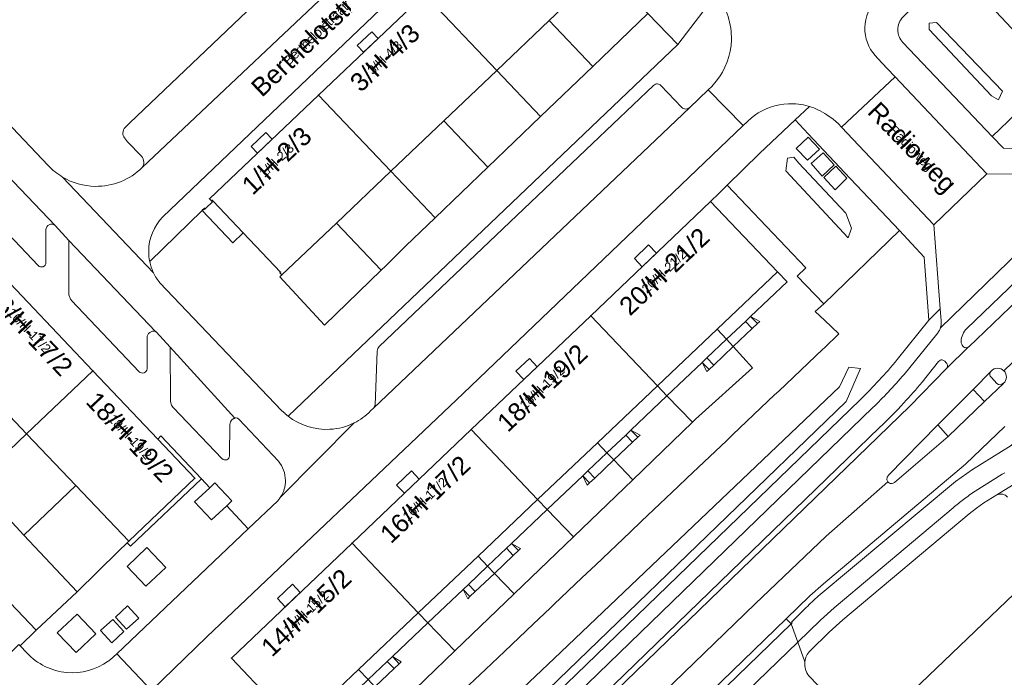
# Model space of a CAD drawing. Header units: metres. Extents: x 124322 to 125871, y 483990 to 485142.
# Tile 32 of 61: x 124709 to 124817, y 484756 to 484827. Entities that reach past the tile are written whole.
import ezdxf
from ezdxf.enums import TextEntityAlignment as Align

# ---------------------------------------------------------------- set-up
doc = ezdxf.new("R2010")
doc.units = ezdxf.units.M
for name, color, linetype, lineweight in [('B-RO-OG-BEBOUWING-GV', 7, 'Continuous', 35), ('B-RO-OG-BEBOUWING-T18', 7, 'Continuous', 18), ('B-RO-OG-BEBOUWING-T18 @ 0.5', 7, 'Continuous', 18), ('B-RO-OG-BEBOUWING-T18 @ 1', 7, 'Continuous', 18), ('B-RO-OG-BEBOUWING_BORDES-GV', 7, 'Continuous', 18), ('B-RO-OG-BEBOUWING_LUIFEL-GV', 7, 'Continuous', 18), ('B-RO-OG-BEBOUWING_TRAP-GV', 7, 'Continuous', 18), ('B-RO-OG-TERREIN_CULTUURSCHEIDING-GV', 7, 'Continuous', 0), ('B-RO-OG-TERREIN_ERF-GV', 7, 'Continuous', 0), ('B-RO-OG-TOPOGRAFIE-T18', 7, 'Continuous', 18), ('B-RO-OG-TOPOGRAFIE-T18 @ 0.5', 7, 'Continuous', 18), ('B-RO-OG-TOPOGRAFIE-T18 @ 1', 7, 'Continuous', 18), ('B-RO-VH-VERHARDING_GESLOTEN-GV', 252, 'Continuous', 18), ('B-RO-VH-VERHARDING_OPEN-GV', 7, 'Continuous', 9)]:
    doc.layers.add(name, color=color, linetype=linetype, lineweight=lineweight)
doc.styles.add('IBstijl', font='arial.ttf', dxfattribs={"height": 2})

# ---------------------------------------------------------------- blocks, each defined once
blk = doc.blocks.new('*U142')
at = {"layer": 'B-RO-OG-TOPOGRAFIE-T18 @ 0.5', "style": 'IBstijl'}
blk.add_text('Berthelotstraat', height=1, rotation=43.5, dxfattribs=at).set_placement((124741.793, 484825.866), align=Align.MIDDLE)
at = {"layer": 'B-RO-OG-TOPOGRAFIE-T18 @ 1', "style": 'IBstijl'}
blk.add_text('Berthelotstraat', height=2, rotation=43.5, dxfattribs=at).set_placement((124741.793, 484825.866), align=Align.MIDDLE)
blk = doc.blocks.new('*U172')
at = {"layer": 'B-RO-OG-TOPOGRAFIE-T18 @ 0.5', "style": 'IBstijl'}
blk.add_text('Radioweg', height=1, rotation=-46, dxfattribs=at).set_placement((124806.872, 484813.293), align=Align.MIDDLE)
at = {"layer": 'B-RO-OG-TOPOGRAFIE-T18 @ 1', "style": 'IBstijl'}
blk.add_text('Radioweg', height=2, rotation=-46, dxfattribs=at).set_placement((124806.872, 484813.293), align=Align.MIDDLE)
blk = doc.blocks.new('*U278')
at = {"layer": 'B-RO-OG-BEBOUWING-T18 @ 0.5', "style": 'IBstijl'}
blk.add_text('14/H-15/2', height=1, rotation=43.6, dxfattribs=at).set_placement((124740.74, 484762.638), align=Align.MIDDLE)
at = {"layer": 'B-RO-OG-BEBOUWING-T18 @ 1', "style": 'IBstijl'}
blk.add_text('14/H-15/2', height=2, rotation=43.6, dxfattribs=at).set_placement((124740.74, 484762.638), align=Align.MIDDLE)
blk = doc.blocks.new('*U279')
at = {"layer": 'B-RO-OG-BEBOUWING-T18 @ 0.5', "style": 'IBstijl'}
blk.add_text('18/H-19/2', height=1, rotation=-46.5, dxfattribs=at).set_placement((124721.526, 484781.835), align=Align.MIDDLE)
at = {"layer": 'B-RO-OG-BEBOUWING-T18 @ 1', "style": 'IBstijl'}
blk.add_text('18/H-19/2', height=2, rotation=-46.5, dxfattribs=at).set_placement((124721.526, 484781.835), align=Align.MIDDLE)
blk = doc.blocks.new('*U282')
at = {"layer": 'B-RO-OG-BEBOUWING-T18 @ 0.5', "style": 'IBstijl'}
blk.add_text('20/H-21/2', height=1, rotation=43.6, dxfattribs=at).set_placement((124779.899, 484799.929), align=Align.MIDDLE)
at = {"layer": 'B-RO-OG-BEBOUWING-T18 @ 1', "style": 'IBstijl'}
blk.add_text('20/H-21/2', height=2, rotation=43.6, dxfattribs=at).set_placement((124779.899, 484799.929), align=Align.MIDDLE)
blk = doc.blocks.new('*U284')
at = {"layer": 'B-RO-OG-BEBOUWING-T18 @ 0.5', "style": 'IBstijl'}
blk.add_text('16/H-17/2', height=1, rotation=-46.4, dxfattribs=at).set_placement((124710.483, 484793.441), align=Align.MIDDLE)
at = {"layer": 'B-RO-OG-BEBOUWING-T18 @ 1', "style": 'IBstijl'}
blk.add_text('16/H-17/2', height=2, rotation=-46.4, dxfattribs=at).set_placement((124710.483, 484793.441), align=Align.MIDDLE)
blk = doc.blocks.new('*U288')
at = {"layer": 'B-RO-OG-BEBOUWING-T18 @ 0.5', "style": 'IBstijl'}
blk.add_text('1/H-2/3', height=1, rotation=43.5, dxfattribs=at).set_placement((124737.509, 484812.049), align=Align.MIDDLE)
at = {"layer": 'B-RO-OG-BEBOUWING-T18 @ 1', "style": 'IBstijl'}
blk.add_text('1/H-2/3', height=2, rotation=43.5, dxfattribs=at).set_placement((124737.509, 484812.049), align=Align.MIDDLE)
blk = doc.blocks.new('*U289')
at = {"layer": 'B-RO-OG-BEBOUWING-T18 @ 0.5', "style": 'IBstijl'}
blk.add_text('3/H-4/3', height=1, rotation=43.5, dxfattribs=at).set_placement((124749.339, 484823.294), align=Align.MIDDLE)
at = {"layer": 'B-RO-OG-BEBOUWING-T18 @ 1', "style": 'IBstijl'}
blk.add_text('3/H-4/3', height=2, rotation=43.5, dxfattribs=at).set_placement((124749.339, 484823.294), align=Align.MIDDLE)
blk = doc.blocks.new('*U294')
at = {"layer": 'B-RO-OG-BEBOUWING-T18 @ 0.5', "style": 'IBstijl'}
blk.add_text('16/H-17/2', height=1, rotation=43.6, dxfattribs=at).set_placement((124753.747, 484775.025), align=Align.MIDDLE)
at = {"layer": 'B-RO-OG-BEBOUWING-T18 @ 1', "style": 'IBstijl'}
blk.add_text('16/H-17/2', height=2, rotation=43.6, dxfattribs=at).set_placement((124753.747, 484775.025), align=Align.MIDDLE)
blk = doc.blocks.new('*U300')
at = {"layer": 'B-RO-OG-BEBOUWING-T18 @ 0.5', "style": 'IBstijl'}
blk.add_text('18/H-19/2', height=1, rotation=43.6, dxfattribs=at).set_placement((124766.547, 484787.213), align=Align.MIDDLE)
at = {"layer": 'B-RO-OG-BEBOUWING-T18 @ 1', "style": 'IBstijl'}
blk.add_text('18/H-19/2', height=2, rotation=43.6, dxfattribs=at).set_placement((124766.547, 484787.213), align=Align.MIDDLE)

msp = doc.modelspace()

# ---------------------------------------------------------------- linework, layer by layer
at = {"layer": 'B-RO-OG-BEBOUWING-GV'}
for points in [[(124773.36, 484833.049), (124773.132, 484833.29), (124773.065, 484833.226), (124768.993, 484837.505), (124765.663, 484841.005), (124765.607, 484841.064), (124765.678, 484841.131), (124765.588, 484841.225), (124765.449, 484841.37), (124753.695, 484830.195), (124761.611, 484821.873), (124767.333, 484827.317)], [(124761.611, 484821.873), (124753.695, 484830.195), (124742.098, 484819.171), (124750.018, 484810.845), (124755.815, 484816.36)], [(124750.018, 484810.845), (124742.098, 484819.171), (124730.186, 484807.847), (124730.414, 484807.608), (124730.493, 484807.683), (124730.601, 484807.569), (124733.881, 484804.121), (124737.961, 484799.831), (124737.882, 484799.756), (124738.11, 484799.517), (124744.072, 484805.189)], [(124730.601, 484807.569), (124729.714, 484806.729), (124729.659, 484806.787), (124729.405, 484806.546), (124732.735, 484803.033), (124733.881, 484804.121)], [(124792.307, 484799.857), (124784.989, 484807.539), (124771.888, 484795.063), (124779.171, 484787.389), (124785.7, 484793.586)], [(124706.417, 484800.616), (124699.176, 484793.726), (124704.682, 484787.94), (124710.194, 484782.147), (124717.434, 484789.037)], [(124779.171, 484787.389), (124771.888, 484795.063), (124758.81, 484782.609), (124766.073, 484774.957), (124772.608, 484781.16)], [(124724.551, 484781.555), (124717.434, 484789.037), (124710.194, 484782.147), (124715.584, 484776.483), (124721.37, 484770.4), (124728.6, 484777.299)], [(124766.073, 484774.957), (124758.81, 484782.609), (124745.782, 484770.202), (124753.025, 484762.571), (124759.553, 484768.768)], [(124753.025, 484762.571), (124745.782, 484770.202), (124732.58, 484757.63), (124737.015, 484752.974), (124736.785, 484752.755), (124736.544, 484752.526), (124737.916, 484751.085), (124737.771, 484750.947), (124739.199, 484749.448), (124739.815, 484750.032), (124746.497, 484756.376)]]:
    msp.add_lwpolyline(points, close=True, dxfattribs=at)
at = {"layer": 'B-RO-OG-BEBOUWING_BORDES-GV'}
for points in [[(124792.307, 484799.857), (124785.7, 484793.586), (124786.74, 484792.491), (124788.79, 484794.437), (124789.356, 484794.974), (124793.348, 484798.763)], [(124789.534, 484793.653), (124788.79, 484794.437), (124786.74, 484792.491), (124787.463, 484791.688)], [(124784.076, 484789.962), (124784.584, 484790.444), (124786.74, 484792.491), (124785.7, 484793.586), (124779.171, 484787.389), (124780.211, 484786.294)], [(124787.463, 484791.688), (124786.74, 484792.491), (124784.584, 484790.444), (124785.328, 484789.661)], [(124780.211, 484786.294), (124779.171, 484787.389), (124772.608, 484781.16), (124773.648, 484780.065), (124775.705, 484782.017), (124776.271, 484782.555)], [(124776.448, 484781.234), (124775.705, 484782.017), (124773.648, 484780.065), (124774.397, 484779.287)], [(124771.007, 484777.557), (124771.571, 484778.093), (124773.648, 484780.065), (124772.608, 484781.16), (124766.073, 484774.957), (124767.121, 484773.869)], [(124774.397, 484779.287), (124773.648, 484780.065), (124771.571, 484778.093), (124772.314, 484777.31)], [(124767.121, 484773.869), (124766.073, 484774.957), (124759.553, 484768.768), (124760.592, 484767.673), (124762.657, 484769.633), (124763.224, 484770.17)], [(124763.401, 484768.849), (124762.657, 484769.633), (124760.592, 484767.673), (124761.342, 484766.895)], [(124757.93, 484765.145), (124758.494, 484765.681), (124760.592, 484767.673), (124759.553, 484768.768), (124753.025, 484762.571), (124754.064, 484761.476)], [(124761.342, 484766.895), (124760.592, 484767.673), (124758.494, 484765.681), (124759.237, 484764.898)], [(124754.064, 484761.476), (124753.025, 484762.571), (124746.497, 484756.376), (124747.536, 484755.281), (124749.623, 484757.262), (124750.19, 484757.799)], [(124750.367, 484756.478), (124749.623, 484757.262), (124747.536, 484755.281), (124748.286, 484754.503)], [(124744.931, 484752.808), (124745.489, 484753.338), (124747.536, 484755.281), (124746.497, 484756.376), (124739.815, 484750.032), (124740.855, 484748.939)]]:
    msp.add_lwpolyline(points, close=True, dxfattribs=at)
at = {"layer": 'B-RO-OG-BEBOUWING_LUIFEL-GV'}
for points in [[(124748.629, 484825.38), (124747.941, 484826.105), (124746.347, 484824.59), (124747.036, 484823.865)], [(124737.044, 484814.366), (124736.355, 484815.091), (124734.755, 484813.57), (124735.444, 484812.845)], [(124779.058, 484801.891), (124778.196, 484802.796), (124776.648, 484801.322), (124777.51, 484800.416)], [(124766.035, 484789.489), (124765.173, 484790.394), (124763.69, 484788.982), (124764.552, 484788.077)], [(124753.128, 484777.198), (124752.266, 484778.103), (124750.638, 484776.553), (124751.5, 484775.647)], [(124740.112, 484764.803), (124739.25, 484765.708), (124737.62, 484764.156), (124738.482, 484763.251)]]:
    msp.add_lwpolyline(points, close=True, dxfattribs=at)
at = {"layer": 'B-RO-OG-BEBOUWING_TRAP-GV'}
for points in [[(124789.356, 484794.974), (124788.79, 484794.437), (124789.534, 484793.653), (124790.099, 484794.19)], [(124784.584, 484790.444), (124784.076, 484789.962), (124784.82, 484789.179), (124785.328, 484789.661)], [(124776.271, 484782.555), (124775.705, 484782.017), (124776.448, 484781.234), (124777.015, 484781.771)], [(124771.571, 484778.093), (124771.007, 484777.557), (124771.75, 484776.774), (124772.314, 484777.31)], [(124763.224, 484770.17), (124762.657, 484769.633), (124763.401, 484768.849), (124763.967, 484769.387)], [(124758.494, 484765.681), (124757.93, 484765.145), (124758.673, 484764.362), (124759.237, 484764.898)], [(124750.19, 484757.799), (124749.623, 484757.262), (124750.367, 484756.478), (124750.933, 484757.016)]]:
    msp.add_lwpolyline(points, close=True, dxfattribs=at)
at = {"layer": 'B-RO-OG-TERREIN_CULTUURSCHEIDING-GV'}
for points in [[(124884.067, 484864.072), (124885.288, 484865.254), (124880.937, 484869.815), (124827.224, 484818.551), (124823.74, 484822.32), (124815.784, 484814.654), (124817.015, 484813.36), (124826.626, 484813.292)], [(124821.127, 484825.073), (124820.129, 484824.118), (124811.733, 484833.075), (124807.22, 484828.9), (124806.042, 484827.722)], [(124806.005, 484824.931), (124810.962, 484819.723), (124815.784, 484814.654), (124823.74, 484822.32), (124821.127, 484825.073)], [(124805.391, 484790.256), (124808.85, 484794.58), (124808.354, 484801.476), (124805.632, 484804.362), (124797.35, 484796.36), (124796.427, 484795.529), (124797.432, 484794.572), (124799.01, 484793.062), (124797.432, 484791.565), (124797.251, 484791.393), (124792.432, 484786.82), (124791.982, 484786.393), (124787.432, 484782.076), (124786.712, 484781.393), (124782.432, 484777.332), (124781.443, 484776.393), (124777.432, 484772.587), (124776.173, 484771.393), (124772.432, 484767.843), (124770.904, 484766.393), (124767.872, 484763.517), (124767.432, 484763.099), (124765.634, 484761.393), (124762.432, 484758.355), (124760.364, 484756.393), (124757.432, 484753.611)], [(124751.495, 484737.669), (124801.326, 484785.863)]]:
    msp.add_lwpolyline(points, dxfattribs=at)
for points in [[(124806.042, 484827.722, 0.1993468), (124805.456, 484826.307)], [(124805.456, 484826.307, 0.1926547), (124806.005, 484824.931)], [(124803.428, 484788.016, 0.0135812), (124805.391, 484790.256)], [(124801.326, 484785.863, 0.0138669), (124803.428, 484788.016)]]:
    msp.add_lwpolyline(points, format="xyb", dxfattribs=at)
for points in [[(124808.897, 484827.027), (124809.677, 484827.107), (124816.907, 484819.617), (124816.477, 484818.667), (124815.707, 484819.097), (124808.897, 484826.337)], [(124808.897, 484827.027), (124808.897, 484826.337), (124815.707, 484819.097), (124816.477, 484818.667), (124816.907, 484819.617), (124809.677, 484827.107)], [(124805.632, 484804.362), (124800.253, 484810.065), (124795.661, 484814.944), (124794.225, 484816.46), (124790.331, 484812.796), (124786.8, 484809.323), (124795.4, 484800.292), (124794.459, 484799.396), (124797.35, 484796.36)], [(124795.567, 484812.051), (124794.354, 484813.352), (124795.659, 484814.586), (124796.889, 484813.277)], [(124797.188, 484810.321), (124795.967, 484811.683), (124797.297, 484812.874), (124798.502, 484811.561)], [(124800.377, 484804.617), (124799.767, 484806.257), (124794.607, 484811.767), (124794.087, 484812.377), (124793.397, 484812.287), (124793.227, 484810.907), (124800.027, 484803.587)], [(124800.377, 484804.617), (124800.027, 484803.587), (124793.227, 484810.907), (124793.397, 484812.287), (124794.087, 484812.377), (124794.607, 484811.767), (124799.767, 484806.257)], [(124797.355, 484810.153), (124798.676, 484811.404), (124799.884, 484810.088), (124798.589, 484808.819)], [(124799.8, 484785.696), (124757.504, 484744.807), (124756.071, 484746.385), (124762.432, 484752.432), (124767.872, 484757.604), (124799.083, 484787.275), (124800.086, 484789.427), (124801.377, 484789.283)], [(124799.8, 484785.696), (124801.377, 484789.283), (124800.086, 484789.427), (124799.083, 484787.275), (124767.872, 484757.604), (124762.432, 484752.432), (124756.071, 484746.385), (124757.504, 484744.807)]]:
    msp.add_lwpolyline(points, close=True, dxfattribs=at)
at = {"layer": 'B-RO-OG-TERREIN_ERF-GV'}
for points in [[(124778.13, 484828.11), (124773.36, 484833.049), (124767.333, 484827.317), (124772.095, 484822.31)], [(124772.095, 484822.31), (124767.333, 484827.317), (124761.611, 484821.873), (124766.401, 484816.838)], [(124766.401, 484816.838), (124761.611, 484821.873), (124755.815, 484816.36), (124760.634, 484811.295)], [(124760.634, 484811.295), (124755.815, 484816.36), (124750.018, 484810.845), (124754.864, 484805.75)], [(124754.864, 484805.75), (124750.018, 484810.845), (124744.072, 484805.189), (124748.977, 484800.033), (124749.46, 484800.5), (124751.67, 484802.68)], [(124748.977, 484800.033), (124744.072, 484805.189), (124738.11, 484799.517), (124737.878, 484799.297), (124742.76, 484794.02)], [(124792.307, 484799.857), (124785.7, 484793.586), (124786.74, 484792.491), (124788.79, 484794.437), (124789.356, 484794.974), (124793.348, 484798.763)], [(124789.534, 484793.653), (124788.79, 484794.437), (124786.74, 484792.491), (124787.463, 484791.688)], [(124789.356, 484794.974), (124788.79, 484794.437), (124789.534, 484793.653), (124790.099, 484794.19)], [(124789.356, 484794.974), (124790.099, 484794.19), (124790.353, 484794.431)], [(124784.076, 484789.962), (124784.584, 484790.444), (124786.74, 484792.491), (124785.7, 484793.586), (124779.171, 484787.389), (124780.211, 484786.294)], [(124787.463, 484791.688), (124786.74, 484792.491), (124784.584, 484790.444), (124785.328, 484789.661)], [(124789.565, 484789.354), (124787.463, 484791.688), (124785.328, 484789.661), (124784.82, 484789.179), (124784.58, 484788.951), (124784.076, 484789.962), (124780.211, 484786.294), (124782.988, 484783.411), (124783.35, 484783.76)], [(124784.584, 484790.444), (124784.076, 484789.962), (124784.82, 484789.179), (124785.328, 484789.661)], [(124784.076, 484789.962), (124784.58, 484788.951), (124784.82, 484789.179)], [(124704.682, 484787.94), (124698.969, 484782.503), (124704.526, 484776.753), (124710.194, 484782.147)], [(124780.211, 484786.294), (124779.171, 484787.389), (124772.608, 484781.16), (124773.648, 484780.065), (124775.705, 484782.017), (124776.271, 484782.555)], [(124782.988, 484783.411), (124780.211, 484786.294), (124776.271, 484782.555), (124777.276, 484782.019), (124777.015, 484781.771), (124776.448, 484781.234), (124774.397, 484779.287), (124776.469, 484777.136)], [(124776.271, 484782.555), (124775.705, 484782.017), (124776.448, 484781.234), (124777.015, 484781.771)], [(124776.271, 484782.555), (124777.015, 484781.771), (124777.276, 484782.019)], [(124710.194, 484782.147), (124704.526, 484776.753), (124706.48, 484774.73), (124709.904, 484771.079), (124715.584, 484776.483)], [(124729.329, 484777.223), (124724.876, 484781.915), (124724.551, 484781.555), (124728.6, 484777.299), (124721.37, 484770.4), (124721.203, 484770.242), (124721.549, 484769.875)], [(124776.448, 484781.234), (124775.705, 484782.017), (124773.648, 484780.065), (124774.397, 484779.287)], [(124771.007, 484777.557), (124771.571, 484778.093), (124773.648, 484780.065), (124772.608, 484781.16), (124766.073, 484774.957), (124767.121, 484773.869)], [(124776.469, 484777.136), (124774.397, 484779.287), (124772.314, 484777.31), (124771.75, 484776.774), (124771.502, 484776.539), (124771.007, 484777.557), (124767.121, 484773.869), (124769.986, 484770.895)], [(124774.397, 484779.287), (124773.648, 484780.065), (124771.571, 484778.093), (124772.314, 484777.31)], [(124771.571, 484778.093), (124771.007, 484777.557), (124771.75, 484776.774), (124772.314, 484777.31)], [(124771.007, 484777.557), (124771.502, 484776.539), (124771.75, 484776.774)], [(124715.584, 484776.483), (124709.904, 484771.079), (124715.72, 484764.88), (124720.248, 484769.338), (124721.203, 484770.242), (124721.37, 484770.4)], [(124767.121, 484773.869), (124766.073, 484774.957), (124759.553, 484768.768), (124760.592, 484767.673), (124762.657, 484769.633), (124763.224, 484770.17)], [(124769.986, 484770.895), (124767.121, 484773.869), (124763.224, 484770.17), (124764.206, 484769.613), (124763.967, 484769.387), (124763.401, 484768.849), (124761.342, 484766.895), (124763.502, 484764.653)], [(124763.401, 484768.849), (124762.657, 484769.633), (124760.592, 484767.673), (124761.342, 484766.895)], [(124763.224, 484770.17), (124762.657, 484769.633), (124763.401, 484768.849), (124763.967, 484769.387)], [(124763.224, 484770.17), (124763.967, 484769.387), (124764.206, 484769.613)], [(124757.93, 484765.145), (124758.494, 484765.681), (124760.592, 484767.673), (124759.553, 484768.768), (124753.025, 484762.571), (124754.064, 484761.476)], [(124761.342, 484766.895), (124760.592, 484767.673), (124758.494, 484765.681), (124759.237, 484764.898)], [(124763.502, 484764.653), (124761.342, 484766.895), (124759.237, 484764.898), (124758.673, 484764.362), (124758.425, 484764.127), (124757.93, 484765.145), (124754.064, 484761.476), (124757.017, 484758.41)], [(124758.494, 484765.681), (124757.93, 484765.145), (124758.673, 484764.362), (124759.237, 484764.898)], [(124757.93, 484765.145), (124758.425, 484764.127), (124758.673, 484764.362)], [(124754.064, 484761.476), (124753.025, 484762.571), (124746.497, 484756.376), (124747.536, 484755.281), (124749.623, 484757.262), (124750.19, 484757.799)], [(124757.017, 484758.41), (124754.064, 484761.476), (124750.19, 484757.799), (124751.165, 484757.236), (124750.933, 484757.016), (124750.367, 484756.478), (124748.286, 484754.503), (124750.534, 484752.169)], [(124750.19, 484757.799), (124749.623, 484757.262), (124750.367, 484756.478), (124750.933, 484757.016)], [(124750.19, 484757.799), (124750.933, 484757.016), (124751.165, 484757.236)], [(124750.367, 484756.478), (124749.623, 484757.262), (124747.536, 484755.281), (124748.286, 484754.503)], [(124744.931, 484752.808), (124745.489, 484753.338), (124747.536, 484755.281), (124746.497, 484756.376), (124739.815, 484750.032), (124740.855, 484748.939)]]:
    msp.add_lwpolyline(points, close=True, dxfattribs=at)
at = {"layer": 'B-RO-VH-VERHARDING_GESLOTEN-GV'}
for points in [[(124795.567, 484812.051), (124796.889, 484813.277), (124795.659, 484814.586), (124794.354, 484813.352)], [(124797.188, 484810.321), (124798.502, 484811.561), (124797.297, 484812.874), (124795.967, 484811.683)], [(124799.884, 484810.088), (124798.676, 484811.404), (124797.355, 484810.153), (124798.589, 484808.819)], [(124721.235, 484763.338), (124719.907, 484762.123), (124721.122, 484760.795), (124722.45, 484762.01)], [(124720.828, 484760.525), (124719.613, 484761.853), (124718.285, 484760.638), (124719.5, 484759.31)], [(124794.519, 484759.362), (124793.799, 484761.36), (124783.215, 484751.122), (124785.717, 484750.843)]]:
    msp.add_lwpolyline(points, close=True, dxfattribs=at)
for points in [[(124812.99, 484793.67), (124820.246, 484800.622), (124818.791, 484802.143), (124810.108, 484793.725)], [(124817.061, 484789.029), (124824.487, 484796.19), (124821.353, 484799.466), (124814.05, 484792.445), (124813.244, 484791.681), (124813.219, 484791.66), (124813.194, 484791.641), (124813.167, 484791.624), (124813.139, 484791.608), (124810.8, 484789.308), (124810.774, 484789.274), (124810.745, 484789.242), (124806.763, 484785.154), (124738.846, 484719.398), (124741.494, 484716.825), (124746.917, 484722.073), (124768.74, 484743.154), (124789.841, 484763.546), (124797.617, 484770.967), (124804.367, 484776.905)], [(124819.477, 484785.173), (124820.288, 484785.939), (124827.601, 484792.936), (124824.487, 484796.19), (124817.061, 484789.029)], [(124809.73, 484793.047), (124806.136, 484788.643)], [(124810.8, 484789.308), (124813.139, 484791.608)], [(124808.102, 484787.786), (124809.92, 484790.071)], [(124810.594, 484790.075), (124810.756, 484789.926)], [(124804.409, 484777.575), (124809.845, 484783.126), (124813.689, 484786.979), (124815.662, 484789.008), (124815.664, 484789.008)], [(124815.664, 484789.008), (124815.662, 484789.008), (124813.689, 484786.979), (124814.932, 484785.689), (124817.018, 484787.666), (124817.017, 484787.67)], [(124816.293, 484787.657), (124815.691, 484788.298)], [(124817.017, 484787.67), (124817.018, 484787.666), (124814.932, 484785.689), (124810.98, 484781.863), (124805.105, 484776.842)], [(124802.732, 484785.013), (124736.897, 484721.291), (124738.392, 484719.839), (124803.466, 484782.823)], [(124793.255, 484761.923), (124795.822, 484764.423), (124797.336, 484765.749), (124812.876, 484778.829), (124817.177, 484782.965)], [(124818.56, 484781.549), (124817.834, 484780.864), (124813.623, 484778.232), (124811.753, 484776.933), (124796.758, 484764.389)], [(124813.897, 484775.874), (124816.853, 484777.724)], [(124804.367, 484776.905), (124797.617, 484770.967), (124789.841, 484763.546), (124768.74, 484743.154), (124746.917, 484722.073), (124741.494, 484716.825), (124744.065, 484714.327), (124749.905, 484719.979), (124782.679, 484751.689), (124793.255, 484761.923)], [(124795.442, 484763.154), (124793.84, 484761.574), (124793.92, 484761.495), (124793.799, 484761.36), (124794.519, 484759.362), (124797.017, 484761.779), (124798.492, 484763.12), (124811.522, 484774.072)]]:
    msp.add_lwpolyline(points, dxfattribs=at)
for points in [[(124809.952, 484793.368, -0.0497489), (124809.73, 484793.047)], [(124810.108, 484793.725, -0.0495308), (124809.952, 484793.368)], [(124812.551, 484793.018, -0.0942177), (124812.99, 484793.67)], [(124812.38, 484792.273, -0.0923724), (124812.551, 484793.018)], [(124812.442, 484791.942, -0.1030646), (124812.38, 484792.273)], [(124812.581, 484791.712, -0.079757), (124812.442, 484791.942)], [(124812.923, 484791.558, -0.2100656), (124812.581, 484791.712)], [(124813.139, 484791.608, -0.1203515), (124812.923, 484791.558)], [(124809.92, 484790.071, -0.2435814), (124810.317, 484790.218)], [(124810.317, 484790.218, -0.1764598), (124810.594, 484790.075)], [(124810.756, 484789.926, -0.2211129), (124810.884, 484789.527)], [(124810.884, 484789.527, -0.1202921), (124810.8, 484789.308)], [(124815.691, 484788.298, -0.4404933), (124815.664, 484789.008)], [(124815.664, 484789.008, -0.4359325), (124817.061, 484789.029)], [(124817.061, 484789.029, -0.4194391), (124817.017, 484787.67)], [(124806.136, 484788.643, -0.0114227), (124804.394, 484786.709)], [(124806.128, 484785.536, 0.0118176), (124808.102, 484787.786)], [(124817.017, 484787.67, -0.3928319), (124816.293, 484787.657)], [(124804.394, 484786.709, -0.0107196), (124802.732, 484785.013)], [(124803.466, 484782.823, 0.0154422), (124806.128, 484785.536)], [(124804.265, 484777.219, -0.1914942), (124804.409, 484777.575)], [(124804.367, 484776.905, -0.1647717), (124804.265, 484777.219)], [(124816.853, 484777.724, -0.0176166), (124817.142, 484777.885)], [(124804.742, 484776.713, -0.2197667), (124804.367, 484776.905)], [(124805.105, 484776.842, -0.1953912), (124804.742, 484776.713)], [(124811.522, 484774.072, -0.0125655), (124812.638, 484774.965)], [(124812.638, 484774.965, -0.0137764), (124813.897, 484775.874)], [(124796.758, 484764.389, 0.0117526), (124796.083, 484763.787)], [(124796.083, 484763.787, 0.0125486), (124795.442, 484763.154)]]:
    msp.add_lwpolyline(points, format="xyb", dxfattribs=at)
at = {"layer": 'B-RO-VH-VERHARDING_OPEN-GV'}
for points in [[(124759.753, 484846.434), (124753.45, 484846.53), (124753.16, 484846.31), (124721.48, 484816.16), (124720.968, 484815.65)], [(124760.361, 484846.721), (124760.216, 484846.584), (124722.831, 484811.251)], [(124722.831, 484811.251), (124760.216, 484846.584)], [(124766.48, 484845.12), (124765.54, 484844.47), (124763.947, 484842.95), (124765.588, 484841.225), (124765.678, 484841.131), (124765.607, 484841.064), (124765.663, 484841.005), (124766.577, 484841.874), (124766.522, 484841.932), (124766.761, 484842.16), (124770.146, 484838.603), (124768.993, 484837.505), (124773.065, 484833.226), (124773.132, 484833.29), (124773.36, 484833.049), (124778.13, 484828.11), (124781.39, 484824.72), (124785.572, 484830.16), (124784.896, 484830.938), (124784.87, 484830.966), (124783.02, 484832.937), (124772.57, 484843.84), (124771.32, 484844.97)], [(124709.396, 484759.057), (124709.474, 484758.976), (124711.247, 484760.695), (124678, 484795.6), (124651.18, 484823.98), (124654.32, 484828.715), (124659.699, 484833.624), (124660.495, 484834.382), (124657.489, 484837.539), (124657.983, 484838.009), (124657.432, 484838.589), (124660.568, 484841.593), (124660.913, 484841.231), (124664.514, 484844.657), (124673.35, 484835.371), (124684.136, 484824.035), (124686.782, 484826.518), (124682.751, 484830.765)], [(124725.079, 484805.861), (124763.947, 484842.95)], [(124753.695, 484830.195), (124765.449, 484841.37), (124765.588, 484841.225), (124763.947, 484842.95), (124725.079, 484805.861)], [(124697.977, 484826.971), (124692.97, 484832.327), (124689.932, 484829.475), (124691.647, 484827.693), (124691.688, 484827.667), (124691.726, 484827.638), (124693.016, 484826.213), (124702.623, 484816.18), (124704.131, 484814.501), (124713.307, 484804.916), (124714.815, 484803.265), (124724.268, 484793.323), (124724.315, 484793.304), (124724.361, 484793.283), (124725.907, 484791.618), (124732.959, 484783.864)], [(124723.656, 484800.977), (124729.405, 484806.546), (124729.659, 484806.787), (124729.714, 484806.729), (124730.601, 484807.569), (124730.493, 484807.683), (124730.414, 484807.608), (124730.186, 484807.847), (124742.098, 484819.171), (124753.695, 484830.195)], [(124785.692, 484830.022), (124785.572, 484830.16), (124781.39, 484824.72), (124738.782, 484784.083)], [(124689.52, 484823.634), (124686.782, 484826.518), (124684.136, 484824.035), (124684.368, 484823.791), (124695.385, 484812.211), (124706.417, 484800.616), (124717.434, 484789.037), (124724.551, 484781.555), (124724.876, 484781.915), (124729.329, 484777.223), (124730.235, 484776.256), (124730.788, 484776.773), (124732.645, 484774.82), (124732.077, 484774.289), (124734.43, 484771.776), (124737.646, 484774.833)], [(124712.564, 484811.47), (124698.793, 484825.933)], [(124826.626, 484813.292), (124817.015, 484813.36), (124815.784, 484814.654), (124810.962, 484819.723), (124806.005, 484824.931)], [(124797.705, 484817.023), (124798.388, 484816.543), (124798.976, 484816.03), (124799.302, 484815.686), (124805.167, 484821.181), (124804.307, 484822.088), (124803.268, 484823.191)], [(124803.268, 484823.191), (124804.307, 484822.088), (124805.167, 484821.181), (124808.858, 484817.286), (124815.202, 484810.557), (124823.979, 484810.51), (124827.04, 484813.396)], [(124778.742, 484820.234), (124772.08, 484813.88), (124748.76, 484791.693)], [(124748.76, 484791.693), (124772.08, 484813.88), (124778.742, 484820.234)], [(124781.833, 484817.835), (124779.561, 484820.239)], [(124779.561, 484820.239), (124781.833, 484817.835)], [(124782.662, 484817.793), (124784.731, 484819.76), (124785.107, 484820.118), (124785.578, 484820.682)], [(124785.578, 484820.682), (124785.107, 484820.118), (124784.731, 484819.76), (124788.542, 484815.839), (124789.446, 484816.703), (124789.768, 484816.948)], [(124788.542, 484815.839), (124784.731, 484819.76), (124782.662, 484817.793), (124748.138, 484784.95), (124747.808, 484784.651)], [(124758.81, 484782.609), (124771.888, 484795.063), (124784.989, 484807.539), (124785.873, 484808.412), (124786.8, 484809.323), (124790.331, 484812.796), (124794.225, 484816.46), (124795.795, 484817.936), (124795.666, 484817.973)], [(124795.666, 484817.973), (124795.795, 484817.936)], [(124789.768, 484816.948), (124789.446, 484816.703), (124788.542, 484815.839), (124764.824, 484793.169), (124757.93, 484786.55), (124729.9, 484759.94), (124723.835, 484754.099), (124722.998, 484753.293), (124722.967, 484753.261), (124722.939, 484753.229), (124722.902, 484753.179)], [(124748.529, 484791.183), (124748.292, 484785.268), (124748.138, 484784.95), (124782.662, 484817.793)], [(124795.795, 484817.936), (124794.225, 484816.46), (124795.661, 484814.944), (124800.253, 484810.065), (124805.632, 484804.362), (124808.354, 484801.476), (124808.85, 484794.58), (124810.1, 484795.81), (124809.385, 484805.009), (124799.302, 484815.686)], [(124799.302, 484815.686), (124798.976, 484816.03), (124798.388, 484816.543), (124797.705, 484817.023)], [(124737.646, 484774.833), (124734.43, 484771.776), (124720.048, 484758.105), (124723.835, 484754.099), (124729.9, 484759.94), (124757.93, 484786.55), (124764.824, 484793.169), (124788.542, 484815.839)], [(124713.307, 484804.916), (124704.131, 484814.501)], [(124720.88, 484814.49), (124721.21, 484814.08), (124722.76, 484812.5)], [(124827.442, 484810.53), (124827.03, 484810.493), (124823.979, 484810.51), (124815.202, 484810.557), (124809.385, 484805.009), (124810.1, 484795.81), (124810.2, 484794.524)], [(124810.108, 484793.725), (124818.791, 484802.143), (124827.442, 484810.53)], [(124724.072, 484799.746), (124714.133, 484810.21)], [(124714.133, 484810.21), (124724.072, 484799.746)], [(124711.453, 484800.547), (124704.276, 484808.083)], [(124704.276, 484808.083), (124711.453, 484800.547)], [(124827.554, 484807.623), (124820.246, 484800.622), (124812.99, 484793.67)], [(124813.139, 484791.608), (124813.167, 484791.624), (124813.194, 484791.641), (124813.219, 484791.66), (124813.244, 484791.681), (124814.05, 484792.445), (124821.353, 484799.466), (124828.656, 484806.486), (124829.501, 484807.229), (124829.532, 484807.26), (124829.56, 484807.294)], [(124712.302, 484804.447), (124712.307, 484800.861)], [(124712.307, 484800.861), (124712.302, 484804.447)], [(124714.815, 484803.265), (124713.307, 484804.916)], [(124714.814, 484797.422), (124714.815, 484803.265)], [(124714.815, 484803.265), (124714.814, 484797.422)], [(124724.268, 484793.323), (124714.815, 484803.265)], [(124738.782, 484784.083), (124738.447, 484784.339), (124738.452, 484784.36), (124738.079, 484784.702), (124724.77, 484798.65)], [(124722.508, 484788.937), (124715.113, 484796.734)], [(124715.113, 484796.734), (124722.508, 484788.937)], [(124810.2, 484794.524), (124810.1, 484795.81), (124808.85, 484794.58), (124805.391, 484790.256)], [(124725.942, 484785.709), (124725.907, 484791.618), (124724.361, 484793.283), (124724.315, 484793.304), (124724.268, 484793.323)], [(124723.373, 484792.659), (124723.371, 484789.256)], [(124723.371, 484789.256), (124723.373, 484792.659)], [(124806.136, 484788.643), (124809.73, 484793.047)], [(124725.907, 484791.618), (124725.942, 484785.709)], [(124732.959, 484783.864), (124725.907, 484791.618)], [(124747.808, 484784.651), (124748.138, 484784.95), (124748.292, 484785.268), (124748.529, 484791.183)], [(124809.92, 484790.071), (124808.102, 484787.786)], [(124810.756, 484789.926), (124810.594, 484790.075)], [(124803.466, 484782.823), (124738.392, 484719.839), (124738.846, 484719.398), (124806.763, 484785.154), (124810.745, 484789.242), (124810.774, 484789.274), (124810.8, 484789.308)], [(124815.691, 484788.298), (124816.293, 484787.657)], [(124801.326, 484785.863), (124751.495, 484737.669), (124746.382, 484743.104), (124743.88, 484745.763), (124740.855, 484748.939), (124739.815, 484750.032), (124739.199, 484749.448), (124737.771, 484750.947), (124737.916, 484751.085), (124736.544, 484752.526), (124736.785, 484752.755), (124732.989, 484749.719), (124740.191, 484742.17), (124740.969, 484741.35), (124741.64, 484740.65), (124743.903, 484738.259), (124747.836, 484734.105), (124735.748, 484722.407), (124736.897, 484721.291), (124802.732, 484785.013)], [(124731.557, 484779.437), (124726.258, 484784.99)], [(124726.258, 484784.99), (124731.557, 484779.437)], [(124732.822, 484783.801), (124732.763, 484783.774)], [(124732.763, 484783.774), (124732.822, 484783.801)], [(124737.724, 484779.169), (124733.384, 484783.764)], [(124733.384, 484783.764), (124737.724, 484779.169)], [(124727.041, 484750.875), (124723.618, 484747.657), (124720.649, 484744.821), (124724.071, 484741.228), (124732.989, 484749.719), (124736.785, 484752.755), (124737.015, 484752.974), (124732.58, 484757.63), (124745.782, 484770.202), (124758.81, 484782.609)], [(124732.415, 484783.157), (124732.372, 484779.769), (124732.38, 484779.747)], [(124732.38, 484779.747), (124732.372, 484779.769), (124732.415, 484783.157)], [(124737.923, 484775.187), (124746.008, 484783.344)], [(124746.008, 484783.344), (124737.923, 484775.187)], [(124817.177, 484782.965), (124812.876, 484778.829), (124797.336, 484765.749), (124795.822, 484764.423), (124793.255, 484761.923), (124793.799, 484761.36), (124793.92, 484761.495), (124793.84, 484761.574), (124795.442, 484763.154)], [(124810.98, 484781.863), (124809.845, 484783.126), (124804.409, 484777.575)], [(124796.758, 484764.389), (124811.753, 484776.933), (124813.623, 484778.232), (124817.834, 484780.864), (124818.56, 484781.549)], [(124805.105, 484776.842), (124810.98, 484781.863)], [(124816.274, 484775.466), (124820.661, 484778.17)], [(124820.661, 484778.17), (124816.274, 484775.466)], [(124734.43, 484771.776), (124732.077, 484774.289), (124730.425, 484772.746), (124728.568, 484774.699), (124730.235, 484776.256), (124729.329, 484777.223), (124721.549, 484769.875), (124721.203, 484770.242), (124720.248, 484769.338), (124715.72, 484764.88), (124711.247, 484760.695), (124709.474, 484758.976), (124710.22, 484758.207)], [(124816.853, 484777.724), (124813.897, 484775.874)], [(124795.861, 484758.436), (124797.966, 484760.475), (124799.444, 484761.817), (124813.248, 484773.412), (124814.045, 484774.028), (124814.861, 484774.595), (124816.274, 484775.466)], [(124811.522, 484774.072), (124798.492, 484763.12), (124797.017, 484761.779), (124794.519, 484759.362), (124795.29, 484757.227)], [(124719.677, 484757.752), (124720.048, 484758.105), (124734.43, 484771.776)], [(124827.372, 484759.393), (124824.144, 484762.777), (124824.713, 484763.267), (124820.734, 484767.099), (124802.002, 484749.161)], [(124710.22, 484758.207), (124709.474, 484758.976), (124709.396, 484759.057), (124709.35, 484759.105), (124705.785, 484755.652), (124707.423, 484753.935)], [(124795.29, 484757.227), (124794.519, 484759.362), (124785.717, 484750.843), (124787.791, 484750.612), (124791.888, 484746.377), (124797.312, 484751.624), (124798.514, 484752.787), (124795.867, 484755.539)], [(124722.902, 484753.179), (124722.939, 484753.229), (124722.967, 484753.261), (124722.998, 484753.293), (124723.835, 484754.099), (124720.048, 484758.105), (124719.677, 484757.752)]]:
    msp.add_lwpolyline(points, dxfattribs=at)
for points in [[(124785.692, 484830.022, -0.1735767), (124787.26, 484825.206)], [(124787.26, 484825.206, 0.1735767), (124785.692, 484830.022)], [(124801.861, 484826.131, -0.1947823), (124802.89, 484829.339)], [(124802.89, 484829.339, 0.1947823), (124801.861, 484826.131)], [(124805.456, 484826.307, -0.1993468), (124806.042, 484827.722)], [(124803.268, 484823.191, -0.1880092), (124801.861, 484826.131)], [(124801.861, 484826.131, 0.1880092), (124803.268, 484823.191)], [(124806.005, 484824.931, -0.1926547), (124805.456, 484826.307)], [(124787.26, 484825.206, -0.1649446), (124785.578, 484820.682)], [(124785.578, 484820.682, 0.1649446), (124787.26, 484825.206)], [(124779.185, 484820.397, 0.2050644), (124778.742, 484820.234)], [(124778.742, 484820.234, -0.2050644), (124779.185, 484820.397)], [(124779.561, 484820.239, 0.1757846), (124779.185, 484820.397)], [(124779.185, 484820.397, -0.1757846), (124779.561, 484820.239)], [(124789.768, 484816.948, -0.1453752), (124793.504, 484818.225)], [(124793.504, 484818.225, 0.1453752), (124789.768, 484816.948)], [(124793.504, 484818.225, -0.0786407), (124795.666, 484817.973)], [(124795.666, 484817.973, 0.0786407), (124793.504, 484818.225)], [(124782.266, 484817.647, -0.203902), (124781.833, 484817.835)], [(124781.833, 484817.835, 0.203902), (124782.266, 484817.647)], [(124782.662, 484817.793, -0.1813714), (124782.266, 484817.647)], [(124782.266, 484817.647, 0.1813714), (124782.662, 484817.793)], [(124795.795, 484817.936, -0.036183), (124796.724, 484817.581)], [(124796.724, 484817.581, 0.036183), (124795.795, 484817.936)], [(124796.724, 484817.581, -0.0408832), (124797.705, 484817.023)], [(124797.705, 484817.023, 0.0408832), (124796.724, 484817.581)], [(124720.968, 484815.65, 0.1872071), (124720.717, 484815.025)], [(124720.717, 484815.025, 0.1549902), (124720.88, 484814.49)], [(124722.76, 484812.5, -0.1749945), (124723.01, 484811.848)], [(124723.01, 484811.848, -0.1553716), (124722.831, 484811.251)], [(124713.304, 484810.785, -0.0358174), (124712.564, 484811.47)], [(124714.133, 484810.21, -0.0359813), (124713.304, 484810.785)], [(124722.831, 484811.251, -0.2001141), (124717.689, 484809.202)], [(124717.689, 484809.202, -0.1310391), (124714.133, 484810.21)], [(124713.307, 484804.916, 0.6474563), (124712.302, 484804.447)], [(124712.302, 484804.447, -0.6474563), (124713.307, 484804.916)], [(124723.542, 484802.103, -0.194614), (124725.079, 484805.861)], [(124725.079, 484805.861, 0.194614), (124723.542, 484802.103)], [(124723.656, 484800.977, -0.0515212), (124723.542, 484802.103)], [(124723.542, 484802.103, 0.0515212), (124723.656, 484800.977)], [(124712.307, 484800.861, -0.6775894), (124711.453, 484800.547)], [(124711.453, 484800.547, 0.6775894), (124712.307, 484800.861)], [(124724.072, 484799.746, -0.0601119), (124723.656, 484800.977)], [(124724.388, 484799.177, -0.0282047), (124724.072, 484799.746)], [(124724.77, 484798.65, -0.0298216), (124724.388, 484799.177)], [(124714.903, 484797.056, -0.0849892), (124714.814, 484797.422)], [(124714.814, 484797.422, 0.0849892), (124714.903, 484797.056)], [(124715.113, 484796.734, -0.0865859), (124714.903, 484797.056)], [(124714.903, 484797.056, 0.0865859), (124715.113, 484796.734)], [(124810.194, 484794.12, 0.0494941), (124810.2, 484794.524)], [(124810.2, 484794.524, -0.0494941), (124810.194, 484794.12)], [(124723.662, 484793.237, 0.2546714), (124723.373, 484792.659)], [(124723.373, 484792.659, -0.2546714), (124723.662, 484793.237)], [(124724.268, 484793.323, 0.2375239), (124723.662, 484793.237)], [(124723.662, 484793.237, -0.2375239), (124724.268, 484793.323)], [(124809.73, 484793.047, 0.0497489), (124809.952, 484793.368)], [(124809.952, 484793.368, 0.0495308), (124810.108, 484793.725)], [(124810.108, 484793.725, 0.0499207), (124810.194, 484794.12)], [(124810.194, 484794.12, -0.0499207), (124810.108, 484793.725)], [(124812.99, 484793.67, 0.0942177), (124812.551, 484793.018)], [(124812.551, 484793.018, 0.0923724), (124812.38, 484792.273)], [(124812.38, 484792.273, 0.1030646), (124812.442, 484791.942)], [(124748.605, 484791.482, 0.1061194), (124748.529, 484791.183)], [(124748.529, 484791.183, -0.1061194), (124748.605, 484791.482)], [(124748.76, 484791.693, 0.0878833), (124748.605, 484791.482)], [(124748.605, 484791.482, -0.0878833), (124748.76, 484791.693)], [(124812.442, 484791.942, 0.079757), (124812.581, 484791.712)], [(124812.581, 484791.712, 0.2100656), (124812.923, 484791.558)], [(124812.923, 484791.558, 0.1203515), (124813.139, 484791.608)], [(124805.391, 484790.256, -0.0135812), (124803.428, 484788.016)], [(124810.317, 484790.218, 0.2435814), (124809.92, 484790.071)], [(124810.594, 484790.075, 0.1764598), (124810.317, 484790.218)], [(124723.035, 484788.813, -0.2925441), (124722.508, 484788.937)], [(124722.508, 484788.937, 0.2925441), (124723.035, 484788.813)], [(124723.371, 484789.256, -0.3017939), (124723.035, 484788.813)], [(124723.035, 484788.813, 0.3017939), (124723.371, 484789.256)], [(124810.884, 484789.527, 0.2211129), (124810.756, 484789.926)], [(124810.8, 484789.308, 0.1202921), (124810.884, 484789.527)], [(124815.664, 484789.008, 0.4404933), (124815.691, 484788.298)], [(124817.061, 484789.029, 0.4359325), (124815.664, 484789.008)], [(124817.017, 484787.67, 0.4194391), (124817.061, 484789.029)], [(124803.428, 484788.016, -0.0138669), (124801.326, 484785.863)], [(124804.394, 484786.709, 0.0114227), (124806.136, 484788.643)], [(124808.102, 484787.786, -0.0118176), (124806.128, 484785.536)], [(124816.293, 484787.657, 0.3928319), (124817.017, 484787.67)], [(124725.997, 484785.372, -0.0919601), (124725.942, 484785.709)], [(124725.942, 484785.709, 0.0919601), (124725.997, 484785.372)], [(124802.732, 484785.013, 0.0107196), (124804.394, 484786.709)], [(124726.258, 484784.99, -0.1289076), (124725.997, 484785.372)], [(124725.997, 484785.372, 0.1289076), (124726.258, 484784.99)], [(124747.808, 484784.651, -0.040623), (124746.962, 484783.923)], [(124746.962, 484783.923, 0.040623), (124747.808, 484784.651)], [(124806.128, 484785.536, -0.0154422), (124803.466, 484782.823)], [(124732.763, 484783.774, 0.1230877), (124732.5, 484783.469)], [(124732.5, 484783.469, -0.1230877), (124732.763, 484783.774)], [(124732.888, 484783.838, 0.0475116), (124732.822, 484783.801)], [(124732.822, 484783.801, -0.0475116), (124732.888, 484783.838)], [(124732.959, 484783.864, 0.054226), (124732.888, 484783.838)], [(124732.888, 484783.838, -0.054226), (124732.959, 484783.864)], [(124733.109, 484783.879, 0.0871306), (124732.959, 484783.864)], [(124732.959, 484783.864, -0.0871306), (124733.109, 484783.879)], [(124733.384, 484783.764, 0.1638717), (124733.109, 484783.879)], [(124733.109, 484783.879, -0.1638717), (124733.384, 484783.764)], [(124743.364, 484782.64, -0.1830938), (124738.782, 484784.083)], [(124738.782, 484784.083, 0.1830938), (124743.364, 484782.64)], [(124746.962, 484783.923, -0.041034), (124746.008, 484783.344)], [(124746.008, 484783.344, 0.041034), (124746.962, 484783.923)], [(124732.5, 484783.469, 0.098997), (124732.415, 484783.157)], [(124732.415, 484783.157, -0.098997), (124732.5, 484783.469)], [(124746.008, 484783.344, -0.1021282), (124743.364, 484782.64)], [(124743.364, 484782.64, 0.1021282), (124746.008, 484783.344)], [(124732.07, 484779.32, -0.2982901), (124731.557, 484779.437)], [(124731.557, 484779.437, 0.2982901), (124732.07, 484779.32)], [(124732.38, 484779.747, -0.2998466), (124732.07, 484779.32)], [(124732.07, 484779.32, 0.2998466), (124732.38, 484779.747)], [(124738.494, 484777.063, 0.1746548), (124737.724, 484779.169)], [(124737.724, 484779.169, -0.1746548), (124738.494, 484777.063)], [(124737.923, 484775.187, 0.1518083), (124738.494, 484777.063)], [(124738.494, 484777.063, -0.1518083), (124737.923, 484775.187)], [(124804.409, 484777.575, 0.1914942), (124804.265, 484777.219)], [(124804.265, 484777.219, 0.1647717), (124804.367, 484776.905)], [(124817.142, 484777.885, 0.0176166), (124816.853, 484777.724)], [(124804.367, 484776.905, 0.2197667), (124804.742, 484776.713)], [(124804.742, 484776.713, 0.1953912), (124805.105, 484776.842)], [(124737.646, 484774.833, 0.0159261), (124737.791, 484775.005)], [(124737.791, 484775.005, -0.0159261), (124737.646, 484774.833)], [(124737.791, 484775.005, 0.0124239), (124737.923, 484775.187)], [(124737.923, 484775.187, -0.0124239), (124737.791, 484775.005)], [(124812.638, 484774.965, 0.0125655), (124811.522, 484774.072)], [(124813.897, 484775.874, 0.0137764), (124812.638, 484774.965)], [(124816.274, 484775.466, -0.1754458), (124816.952, 484775.537)], [(124816.952, 484775.537, -0.149911), (124817.453, 484775.238)], [(124796.083, 484763.787, -0.0117526), (124796.758, 484764.389)], [(124795.442, 484763.154, -0.0125486), (124796.083, 484763.787)], [(124714.576, 484756.057, -0.1865207), (124710.22, 484758.207)], [(124710.22, 484758.207, 0.1865207), (124714.576, 484756.057)], [(124719.677, 484757.752, -0.0152271), (124719.395, 484757.512)], [(124719.395, 484757.512, 0.0152271), (124719.677, 484757.752)], [(124795.29, 484757.227, -0.1647443), (124795.861, 484758.436)], [(124719.1, 484757.289, -0.1798355), (124714.576, 484756.057)], [(124714.576, 484756.057, 0.1798355), (124719.1, 484757.289)], [(124719.395, 484757.512, -0.0113635), (124719.1, 484757.289)], [(124719.1, 484757.289, 0.0113635), (124719.395, 484757.512)], [(124795.276, 484757, -0.0266024), (124795.29, 484757.227)], [(124795.867, 484755.539, -0.1966558), (124795.276, 484757)]]:
    msp.add_lwpolyline(points, format="xyb", dxfattribs=at)
for points in [[(124805.167, 484821.181), (124799.302, 484815.686), (124809.385, 484805.009), (124815.202, 484810.557), (124808.858, 484817.286)], [(124809.845, 484783.126), (124810.98, 484781.863), (124814.932, 484785.689), (124813.689, 484786.979)], [(124721.18, 484767.643), (124723.349, 484769.709), (124725.401, 484767.543), (124723.232, 484765.477)], [(124721.235, 484763.338), (124722.45, 484762.01), (124721.122, 484760.795), (124719.907, 484762.123)], [(124717.766, 484760.291), (124715.6, 484758.235), (124713.541, 484760.389), (124715.707, 484762.445)], [(124720.828, 484760.525), (124719.5, 484759.31), (124718.285, 484760.638), (124719.613, 484761.853)], [(124793.799, 484761.36), (124793.255, 484761.923), (124782.679, 484751.689), (124783.215, 484751.122)]]:
    msp.add_lwpolyline(points, close=True, dxfattribs=at)

# ---------------------------------------------------------------- block references
at = {"layer": 'B-RO-OG-BEBOUWING-T18'}
for name in ['*U289', '*U288', '*U282', '*U284', '*U300', '*U279', '*U294', '*U278']:
    msp.add_blockref(name, (0, 0), dxfattribs=at)
at = {"layer": 'B-RO-OG-TOPOGRAFIE-T18'}
for name in ['*U142', '*U172']:
    msp.add_blockref(name, (0, 0), dxfattribs=at)

doc.saveas('drawing.dxf')
